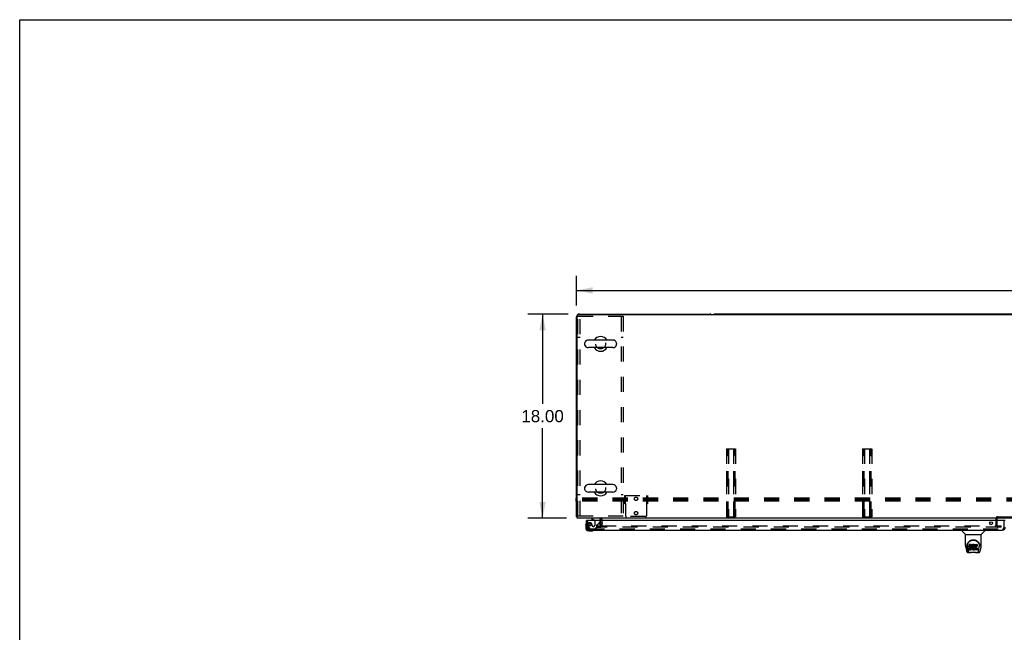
# Model space of a CAD drawing. Header units: inches. Extents: x 0 to 243, y 0 to 157.
# Tile 48 of 68: x 0 to 87, y 103 to 157. Entities that reach past the tile are written whole.
import ezdxf

# ---------------------------------------------------------------- set-up
doc = ezdxf.new("R2010")
doc.units = ezdxf.units.IN
doc.header["$LTSCALE"] = 13.357143
doc.header["$MEASUREMENT"] = 0
doc.linetypes.add('HIDDEN', pattern=[0.2, 0.1, -0.1])
doc.layers.get('0').update_dxf_attribs({"linetype": 'CONTINUOUS'})
for name, color, linetype in [('DEFAULT_2', 8, 'HIDDEN'), ('DIMENSIONS', 7, 'CONTINUOUS'), ('DOOR_3_ASSEMBLY', 7, 'CONTINUOUS')]:
    doc.layers.add(name, color=color, linetype=linetype)
doc.styles.get("Standard").update_dxf_attribs({"font": 'arial.ttf'})
doc.dimstyles.new('DIMSTYLE_1', dxfattribs={"dimtxt": 1.071429, "dimasz": 1.428571, "dimexe": 0.09, "dimexo": 0.07, "dimgap": 0.0375, "dimtad": 0, "dimtih": 1, "dimtoh": 1, "dimzin": 4, "dimdsep": 46, "dimtxsty": 'Standard', "dimblk": '_FILLED', "dimblk1": '_FILLED', "dimblk2": '_FILLED', "dimcen": 0.09, "dimazin": 1, "dimtfac": 1, "dimtdec": 3, "dimtofl": 0, "dimtmove": 0, "dimatfit": 3, "dimldrblk": '_FILLED', "dimfxl": 0, "dimtolj": 1, "dimtzin": 4, "dimarcsym": 0})

# ---------------------------------------------------------------- blocks, each defined once
blk = doc.blocks.new('_FILLED')
at = {"color": 0, "linetype": 'ByBlock'}
blk.add_solid([(0, 0), (-1, 0.2), (-1, -0.2)], dxfattribs=at)
blk = doc.blocks.new('*D1')
at = {"layer": 'DIMENSIONS', "color": 2, "linetype": 'Continuous'}
for p, q in [((49.109, 131.917), (49.109, 134.537)), ((167.109, 131.917), (167.109, 134.537)), ((49.109, 133.251), (105.286, 133.251)), ((167.109, 133.251), (110.933, 133.251))]:
    blk.add_line(p, q, dxfattribs=at)
at = {"layer": 'DIMENSIONS', "color": 2, "linetype": 'Continuous', "xscale": 1.4285714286, "yscale": 1.4285714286, "zscale": 1.4285714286, "rotation": 180}
blk.add_blockref('_FILLED', (49.109, 133.251), dxfattribs=at)
at = {"layer": 'DIMENSIONS', "color": 2, "linetype": 'Continuous', "xscale": 1.4285714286, "yscale": 1.4285714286, "zscale": 1.4285714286}
blk.add_blockref('_FILLED', (167.109, 133.251), dxfattribs=at)
at = {"layer": 'DIMENSIONS', "color": 2, "linetype": 'Continuous', "insert": (108.109, 133.787), "char_height": 1.0714, "width": 4.57647, "attachment_point": 2, "line_spacing_factor": 0.9}
blk.add_mtext('118.00', dxfattribs=at)
blk = doc.blocks.new('*D2')
at = {"layer": 'DIMENSIONS', "color": 2, "linetype": 'Continuous'}
for p, q in [((48.359, 131.167), (44.829, 131.167)), ((46.115, 131.167), (46.115, 123.238)), ((46.115, 113.167), (46.115, 121.095)), ((48.234, 113.167), (44.829, 113.167))]:
    blk.add_line(p, q, dxfattribs=at)
at = {"layer": 'DIMENSIONS', "color": 2, "linetype": 'Continuous', "xscale": 1.4285714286, "yscale": 1.4285714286, "zscale": 1.4285714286}
for p, rotation in [((46.115, 131.167), 90), ((46.115, 113.167), 270)]:
    blk.add_blockref('_FILLED', p, dxfattribs=dict(at, rotation=rotation))
at = {"layer": 'DIMENSIONS', "color": 2, "linetype": 'Continuous', "insert": (46.115, 122.702), "char_height": 1.0714, "width": 3.74403, "attachment_point": 2, "line_spacing_factor": 0.9}
blk.add_mtext('18.00', dxfattribs=at)

msp = doc.modelspace()

# ---------------------------------------------------------------- linework, layer by layer
at = {"color": 7, "linetype": 'Continuous'}
for p, q in [((0, 0), (0, 157.1429)), ((0, 157.1429), (242.8571, 157.1429)), ((49.3595, 131.1667), (60.8595, 131.1667)), ((107.8595, 131.1667), (61.3595, 131.1667)), ((49.1095, 113.2917), (49.1095, 130.9167)), ((49.172, 113.1667), (49.172, 131.0417)), ((166.922, 131.1042), (49.2345, 131.1042)), ((49.8245, 128.5799), (49.8245, 128.5036)), ((52.3145, 128.8759), (50.1545, 128.8759)), ((52.6445, 128.5799), (52.6445, 128.5036)), ((52.3145, 128.2076), (50.1545, 128.2076)), ((49.8245, 115.8299), (49.8245, 115.7536)), ((52.3145, 116.1259), (50.1545, 116.1259)), ((52.6445, 115.8299), (52.6445, 115.7536)), ((49.079, 114.6662), (49.079, 114.9278)), ((49.1095, 114.9278), (49.079, 114.9278)), ((49.1095, 114.9152), (49.079, 114.9152)), ((49.1095, 114.7844), (49.079, 114.7844)), ((49.1095, 114.6662), (49.079, 114.6662)), ((52.3145, 115.4576), (50.1545, 115.4576)), ((49.1095, 113.2917), (49.172, 113.2917)), ((167.047, 113.1667), (49.172, 113.1667)), ((51.2345, 112.9627), (51.2345, 113.0417)), ((51.2345, 112.5797), (51.2345, 112.8457))]:
    msp.add_line(p, q, dxfattribs=at)
for points in [[(49.1419, 113.2692), (49.1338, 113.2722), (49.1301, 113.2736), (49.1266, 113.275), (49.1235, 113.2764), (49.1206, 113.2779), (49.1179, 113.2794), (49.1155, 113.2811), (49.1136, 113.2827), (49.1121, 113.2844), (49.111, 113.2861), (49.1101, 113.2878), (49.1096, 113.2897), (49.1095, 113.2917)], [(49.1701, 113.2535), (49.1678, 113.2559), (49.1651, 113.2581), (49.1619, 113.2603), (49.1583, 113.2623), (49.1544, 113.2642), (49.1502, 113.266), (49.146, 113.2677), (49.1419, 113.2692)]]:
    msp.add_lwpolyline(points, dxfattribs=at)
for centre, radius, start, end in [((49.3595, 130.9167), 0.25, 90, 180), ((60.8595, 130.9167), 0.25, 48.595963, 90), ((61.3595, 130.9167), 0.25, 90, 131.404037), ((49.2345, 131.0417), 0.0625, 90, 180), ((49.9814, 128.5799), 0.157, 167.571623, 180), ((50.1545, 128.5417), 0.3342, 90, 167.571623), ((51.2345, 128.5417), 0.655, 30.676047, 149.323953), ((52.3145, 128.5417), 0.3342, 12.428377, 90), ((52.4875, 128.5799), 0.157, 0, 12.428377), ((49.9814, 128.5036), 0.157, 180, 192.428377), ((50.1545, 128.5417), 0.3342, 192.428377, 270), ((51.2345, 128.5417), 0.655, 210.674042, 329.325958), ((52.3145, 128.5417), 0.3342, 270, 347.571623), ((52.4875, 128.5036), 0.157, 347.571623, 360), ((51.2345, 115.7917), 0.655, 30.676047, 149.323953), ((49.9814, 115.8299), 0.157, 167.571623, 180), ((49.9814, 115.7536), 0.157, 180, 192.428377), ((50.1545, 115.7917), 0.3342, 90, 167.571623), ((50.1545, 115.7917), 0.3342, 192.428377, 270), ((52.3145, 115.7917), 0.3342, 12.428377, 90), ((52.3145, 115.7917), 0.3342, 270, 347.571623), ((52.4875, 115.8299), 0.157, 0, 12.428377), ((52.4875, 115.7536), 0.157, 347.571623, 360), ((51.2345, 115.7917), 0.655, 210.674042, 329.325958), ((49.3595, 113.4167), 0.25, 220.76087, 221.393159), ((51.1095, 113.0417), 0.125, 0, 90)]:
    msp.add_arc(centre, radius, start, end, dxfattribs=at)
at = {"layer": 'DEFAULT_2', "color": 8, "linetype": 'HIDDEN'}
for p, q in [((49.2345, 113.3542), (49.2345, 130.9792)), ((49.2345, 130.9792), (53.2345, 130.9792)), ((49.4215, 113.3542), (49.4215, 130.9792)), ((53.0475, 130.9792), (53.0475, 113.3542)), ((53.2345, 130.9792), (53.2345, 113.3542)), ((49.4215, 129.1042), (49.2345, 129.1042)), ((53.2345, 129.1042), (53.0475, 129.1042)), ((62.3282, 119.2917), (62.3282, 113.2917)), ((62.3282, 119.2917), (63.1407, 119.2917)), ((62.3682, 113.2917), (62.3682, 119.2917)), ((62.4757, 113.2917), (62.4757, 119.2917)), ((62.5157, 119.2917), (62.5157, 113.2917)), ((62.9532, 119.2917), (62.9532, 113.2917)), ((62.9932, 113.2917), (62.9932, 119.2917)), ((63.1007, 113.2917), (63.1007, 119.2917)), ((63.1407, 119.2917), (63.1407, 113.2917)), ((74.3282, 119.2917), (74.3282, 113.2917)), ((74.3282, 119.2917), (75.1407, 119.2917)), ((74.3682, 113.2917), (74.3682, 119.2917)), ((74.4757, 113.2917), (74.4757, 119.2917)), ((74.5157, 119.2917), (74.5157, 113.2917)), ((74.9532, 119.2917), (74.9532, 113.2917)), ((74.9932, 113.2917), (74.9932, 119.2917)), ((75.1007, 113.2917), (75.1007, 119.2917)), ((75.1407, 119.2917), (75.1407, 113.2917)), ((131.0975, 114.8095), (49.079, 114.8095)), ((131.0975, 114.6787), (49.079, 114.6787)), ((131.0975, 114.9278), (49.1095, 114.9278)), ((131.0975, 114.9152), (49.1095, 114.9152)), ((131.0975, 114.7844), (49.1095, 114.7844)), ((131.0975, 114.6662), (49.1095, 114.6662)), ((49.4215, 115.2292), (49.2345, 115.2292)), ((53.2345, 115.2292), (53.0475, 115.2292)), ((53.3595, 114.4217), (53.3595, 115.1717)), ((53.3595, 115.1717), (55.3595, 115.1717)), ((53.3595, 114.9447), (53.4375, 114.9447)), ((53.3595, 114.6487), (53.4375, 114.6487)), ((53.4375, 114.4217), (53.4375, 115.1717)), ((55.2815, 115.1717), (55.2815, 114.4217)), ((55.3595, 114.9447), (55.2815, 114.9447)), ((55.3595, 114.6487), (55.2815, 114.6487)), ((55.3595, 115.1717), (55.3595, 114.4217)), ((53.3595, 114.4217), (53.4105, 114.4217)), ((53.4105, 114.4217), (53.4633, 114.4217)), ((53.4231, 114.4073), (53.4268, 114.4019)), ((53.4345, 114.3915), (53.4345, 113.3817)), ((55.2556, 114.4217), (55.3084, 114.4217)), ((55.2845, 114.3915), (55.2845, 113.3817)), ((55.3595, 114.4217), (55.3084, 114.4217)), ((49.2345, 113.3542), (53.2345, 113.3542)), ((51.2345, 112.8457), (51.2345, 112.9627)), ((51.3595, 112.5417), (51.3595, 113.0417)), ((55.2045, 113.3017), (53.5145, 113.3017)), ((62.3282, 113.2917), (63.1407, 113.2917)), ((74.3282, 113.2917), (75.1407, 113.2917)), ((86.1095, 112.5292), (86.1095, 113.1377)), ((86.2135, 112.5292), (86.2135, 113.1377)), ((86.2635, 113.2917), (89.4555, 113.2917)), ((86.2635, 113.1877), (89.4555, 113.1877)), ((50.922, 112.3542), (50.922, 112.4792)), ((50.922, 112.4792), (51.2383, 112.4792)), ((50.922, 112.3542), (51.2383, 112.3542)), ((51.2345, 112.5417), (51.2345, 112.5797)), ((51.2657, 112.4792), (86.547, 112.4792)), ((86.547, 112.3542), (51.2657, 112.3542)), ((86.547, 112.3542), (86.547, 112.4792))]:
    msp.add_line(p, q, dxfattribs=at)
for points in [[(53.4105, 114.4217), (53.4127, 114.4197), (53.4147, 114.4178), (53.4164, 114.4159), (53.418, 114.4141), (53.4194, 114.4124), (53.4207, 114.4107), (53.4219, 114.409), (53.4231, 114.4073)], [(53.4268, 114.4019), (53.4283, 114.3998), (53.4298, 114.3976), (53.4314, 114.3955), (53.4329, 114.3935), (53.4345, 114.3915)], [(53.4633, 114.4217), (53.4628, 114.4194), (53.462, 114.4171), (53.4611, 114.4151), (53.4599, 114.4131), (53.4584, 114.4111), (53.4567, 114.4092), (53.4549, 114.4075), (53.453, 114.4059), (53.4508, 114.4043), (53.4486, 114.4026), (53.4461, 114.4009), (53.4436, 114.3992), (53.4411, 114.3973), (53.4387, 114.3954), (53.4365, 114.3935), (53.4345, 114.3915)], [(55.2556, 114.4217), (55.2561, 114.4194), (55.2569, 114.4171), (55.2579, 114.415), (55.2591, 114.413), (55.2606, 114.411), (55.2623, 114.4092), (55.2641, 114.4075), (55.266, 114.4059), (55.2681, 114.4043), (55.2704, 114.4026)], [(55.2704, 114.4026), (55.2753, 114.3992), (55.2778, 114.3973), (55.2802, 114.3954), (55.2824, 114.3935), (55.2845, 114.3915)], [(55.2931, 114.4033), (55.2915, 114.401), (55.2898, 114.3986), (55.288, 114.3961), (55.2862, 114.3938), (55.2845, 114.3915)], [(55.3084, 114.4217), (55.3059, 114.4194), (55.3037, 114.4172), (55.3018, 114.4151), (55.3001, 114.4131), (55.2986, 114.4112), (55.2972, 114.4092), (55.2959, 114.4074), (55.2931, 114.4033)]]:
    msp.add_lwpolyline(points, dxfattribs=at)
for centre, radius in [((51.2345, 128.5417), 0.4375), ((51.2345, 115.7917), 0.4375), ((54.3595, 114.8717), 0.148), ((54.3595, 113.6117), 0.148)]:
    msp.add_circle(centre, radius, dxfattribs=at)
for centre, radius, start, end in [((51.1095, 113.0417), 0.25, 0, 49.23913), ((53.5145, 113.3817), 0.08, 180, 270), ((55.2045, 113.3817), 0.08, 270, 360), ((86.2635, 113.1377), 0.154, 90, 180), ((86.2635, 113.1377), 0.05, 90, 180), ((51.172, 112.5417), 0.1875, 270, 360), ((51.172, 112.5417), 0.0625, 270, 360), ((86.2635, 112.5292), 0.154, 180, 270), ((86.2635, 112.5292), 0.05, 180, 270)]:
    msp.add_arc(centre, radius, start, end, dxfattribs=at)
at = {"layer": 'DOOR_3_ASSEMBLY', "color": 3, "linetype": 'Continuous'}
for p, q in [((49.9845, 112.3552), (49.9845, 112.9627)), ((86.902, 112.9627), (50.0045, 112.9627)), ((50.231, 112.1087), (86.6755, 112.1087))]:
    msp.add_line(p, q, dxfattribs=at)
at = {"layer": 'DOOR_3_ASSEMBLY', "color": 7, "linetype": 'Continuous'}
for p, q in [((50.0045, 112.9627), (49.9845, 112.9627)), ((50.4265, 113.1667), (50.4265, 113.1277)), ((50.4265, 113.1277), (50.6646, 112.9897)), ((51.2135, 112.9627), (51.2135, 113.0097)), ((49.9245, 112.5681), (49.9274, 112.606)), ((49.9245, 112.5681), (49.9245, 112.3117)), ((49.9711, 112.7036), (49.9695, 112.697)), ((49.9845, 112.3552), (49.9845, 112.3117)), ((50.1875, 112.0487), (50.4438, 112.0487)), ((50.4817, 112.0516), (50.4438, 112.0487)), ((50.5727, 112.0937), (50.5794, 112.0954)), ((51.1036, 112.7358), (51.1842, 112.8164)), ((83.1055, 112.1087), (83.1055, 112.0463)), ((85.1134, 112.1087), (85.1134, 112.0463)), ((83.4147, 111.7208), (83.1171, 112.0185)), ((83.4205, 110.743), (83.4205, 111.715)), ((83.4205, 111.715), (84.7984, 111.715)), ((84.7984, 110.7438), (84.7984, 111.715)), ((84.8042, 111.7208), (85.1019, 112.0185)), ((83.4356, 110.6001), (83.5007, 110.2948)), ((83.5457, 110.7742), (83.5446, 110.7111)), ((83.6078, 110.3227), (83.555, 110.5929)), ((83.5825, 110.7013), (83.5825, 110.678)), ((83.5917, 110.5802), (83.649, 110.2873)), ((83.7251, 110.7466), (83.7234, 110.723)), ((83.7234, 110.6562), (83.7234, 110.723)), ((83.7251, 110.6798), (83.7234, 110.6562)), ((83.7234, 110.6562), (83.7241, 110.6323)), ((83.7241, 110.6323), (83.7281, 110.6088)), ((83.7303, 110.77), (83.7251, 110.7466)), ((83.7251, 110.6798), (83.7251, 110.7466)), ((83.7303, 110.7032), (83.7251, 110.6798)), ((83.7259, 110.3703), (83.7259, 110.512)), ((83.7281, 110.6088), (83.7364, 110.5865)), ((83.7396, 110.7925), (83.7303, 110.77)), ((83.7303, 110.7032), (83.7303, 110.77)), ((83.7396, 110.7257), (83.7303, 110.7032)), ((83.7896, 110.4502), (83.7303, 110.4497)), ((83.7896, 110.517), (83.7305, 110.5165)), ((83.7305, 110.4497), (83.7305, 110.5165)), ((83.7307, 110.3655), (83.8747, 110.3655)), ((83.7364, 110.5865), (83.7492, 110.5663)), ((83.7532, 110.8122), (83.7396, 110.7925)), ((83.7396, 110.7257), (83.7396, 110.7925)), ((83.7532, 110.7454), (83.7396, 110.7257)), ((83.7492, 110.5663), (83.7656, 110.549)), ((83.7618, 110.8202), (83.7532, 110.8122)), ((83.7532, 110.7454), (83.7532, 110.8122)), ((83.7618, 110.7533), (83.7532, 110.7454)), ((83.7714, 110.8267), (83.7618, 110.8202)), ((83.7618, 110.7533), (83.7618, 110.8202)), ((83.7714, 110.7599), (83.7618, 110.7533)), ((83.7656, 110.549), (83.7854, 110.5359)), ((83.793, 110.8364), (83.7714, 110.8267)), ((83.7714, 110.7599), (83.7714, 110.8267)), ((83.793, 110.7696), (83.7714, 110.7599)), ((83.7854, 110.5359), (83.7966, 110.5317)), ((83.8505, 110.5173), (83.7896, 110.517)), ((83.7896, 110.4502), (83.7896, 110.517)), ((83.8505, 110.4505), (83.7896, 110.4502)), ((83.8164, 110.8438), (83.793, 110.8364)), ((83.793, 110.7696), (83.793, 110.8364)), ((83.8164, 110.777), (83.793, 110.7696)), ((83.7944, 110.6445), (83.7951, 110.6595)), ((83.7951, 110.6369), (83.7944, 110.6445)), ((83.7951, 110.6595), (83.7971, 110.6745)), ((83.7951, 110.6369), (83.7951, 110.6595)), ((83.7974, 110.6298), (83.7951, 110.6369)), ((83.7966, 110.5317), (83.8083, 110.5297)), ((83.7971, 110.6745), (83.8003, 110.6812)), ((83.7974, 110.6298), (83.7974, 110.6745)), ((83.8019, 110.6238), (83.7974, 110.6298)), ((83.8003, 110.6812), (83.806, 110.6861)), ((83.8019, 110.6238), (83.8019, 110.6826)), ((83.8081, 110.6193), (83.8019, 110.6238)), ((83.806, 110.6861), (83.8204, 110.6905)), ((83.8081, 110.6861), (83.8075, 110.6865)), ((83.8081, 110.6193), (83.8081, 110.6861)), ((83.8225, 110.6821), (83.8081, 110.6861)), ((83.8225, 110.6153), (83.8081, 110.6193)), ((83.8083, 110.5297), (83.8558, 110.5292)), ((83.8164, 110.777), (83.8164, 110.8438)), ((83.956, 110.8438), (83.8164, 110.8438)), ((83.956, 110.777), (83.8164, 110.777)), ((83.8204, 110.6905), (83.8352, 110.6917)), ((83.8465, 110.6829), (83.8225, 110.6821)), ((83.8225, 110.6153), (83.8225, 110.6821)), ((83.8465, 110.6161), (83.8225, 110.6153)), ((83.8352, 110.6917), (83.9481, 110.6917)), ((83.8465, 110.6161), (83.8465, 110.6829)), ((83.8705, 110.6817), (83.8465, 110.6829)), ((83.8705, 110.6148), (83.8465, 110.6161)), ((83.8657, 110.5185), (83.8505, 110.5173)), ((83.8505, 110.4505), (83.8505, 110.5173)), ((83.8657, 110.4517), (83.8505, 110.4505)), ((83.8558, 110.5292), (83.8633, 110.5285)), ((83.8633, 110.5285), (83.8703, 110.5261)), ((83.8721, 110.5219), (83.8657, 110.5185)), ((83.8657, 110.4517), (83.8657, 110.5185)), ((83.8721, 110.4551), (83.8657, 110.4517)), ((83.8703, 110.5261), (83.8763, 110.5215)), ((83.8705, 110.6148), (83.8705, 110.6817)), ((83.894, 110.6766), (83.8705, 110.6817)), ((83.894, 110.6098), (83.8705, 110.6148)), ((83.8737, 110.5235), (83.8721, 110.5219)), ((83.8721, 110.4551), (83.8721, 110.5219)), ((83.8776, 110.4604), (83.8721, 110.4551)), ((83.8747, 110.3655), (83.8867, 110.3671)), ((83.8763, 110.5215), (83.8813, 110.5156)), ((83.8776, 110.4604), (83.8776, 110.52)), ((83.8869, 110.4724), (83.8776, 110.4604)), ((83.8813, 110.5156), (83.8878, 110.502)), ((83.8867, 110.3671), (83.8978, 110.3711)), ((83.8869, 110.4724), (83.8869, 110.5039)), ((83.8894, 110.4793), (83.8869, 110.4724)), ((83.8878, 110.502), (83.8902, 110.4869)), ((83.8894, 110.4793), (83.8894, 110.4916)), ((83.8902, 110.4869), (83.8894, 110.4793)), ((83.894, 110.6098), (83.894, 110.6766)), ((83.9049, 110.6717), (83.894, 110.6766)), ((83.9049, 110.6049), (83.894, 110.6098)), ((83.8978, 110.3711), (83.9177, 110.3849)), ((83.9049, 110.6049), (83.9049, 110.6717)), ((83.9147, 110.6649), (83.9049, 110.6717)), ((83.9147, 110.598), (83.9049, 110.6049)), ((83.9147, 110.598), (83.9147, 110.6649)), ((83.932, 110.648), (83.9147, 110.6649)), ((83.932, 110.5812), (83.9147, 110.598)), ((83.9177, 110.3849), (83.9347, 110.4018)), ((83.932, 110.5812), (83.932, 110.648)), ((83.945, 110.628), (83.932, 110.648)), ((83.945, 110.5612), (83.932, 110.5812)), ((83.9347, 110.4018), (83.9414, 110.4118)), ((83.9414, 110.4118), (83.9467, 110.4225)), ((83.945, 110.5612), (83.945, 110.628)), ((83.9545, 110.6058), (83.945, 110.628)), ((83.9545, 110.539), (83.945, 110.5612)), ((83.9467, 110.4225), (83.9554, 110.4449)), ((83.9481, 110.6917), (83.9537, 110.6922)), ((83.9537, 110.6922), (83.9555, 110.6975)), ((83.9545, 110.539), (83.9545, 110.6058)), ((83.9555, 110.602), (83.9545, 110.6058)), ((83.9607, 110.5159), (83.9545, 110.539)), ((83.9554, 110.4449), (83.9616, 110.4681)), ((83.9555, 110.6975), (83.9567, 110.7104)), ((83.9601, 110.6798), (83.9555, 110.6354)), ((83.9555, 110.5686), (83.9555, 110.6354)), ((83.9601, 110.613), (83.9555, 110.5686)), ((83.9555, 110.5686), (83.9564, 110.5464)), ((83.9577, 110.8009), (83.956, 110.8438)), ((83.956, 110.777), (83.956, 110.8438)), ((83.9577, 110.7341), (83.956, 110.777)), ((83.9564, 110.5464), (83.9596, 110.5243)), ((83.9567, 110.7104), (83.9577, 110.7341)), ((83.9577, 110.7341), (83.9577, 110.8009)), ((83.9596, 110.5243), (83.9641, 110.5024)), ((83.9643, 110.7017), (83.9601, 110.6798)), ((83.9601, 110.613), (83.9601, 110.6798)), ((83.9643, 110.6349), (83.9601, 110.613)), ((83.9632, 110.492), (83.9607, 110.5159)), ((83.9616, 110.4681), (83.9632, 110.492)), ((83.9632, 110.492), (83.9632, 110.5066)), ((83.9641, 110.5024), (83.9712, 110.4813)), ((83.9703, 110.7231), (83.9643, 110.7017)), ((83.9643, 110.6349), (83.9643, 110.7017)), ((83.9703, 110.6563), (83.9643, 110.6349)), ((83.9789, 110.7437), (83.9703, 110.7231)), ((83.9703, 110.6563), (83.9703, 110.7231)), ((83.9789, 110.6769), (83.9703, 110.6563)), ((83.9712, 110.4813), (83.9925, 110.442)), ((83.9897, 110.7633), (83.9789, 110.7437)), ((83.9789, 110.6769), (83.9789, 110.7437)), ((83.9897, 110.6964), (83.9789, 110.6769)), ((84.0026, 110.7814), (83.9897, 110.7633)), ((83.9897, 110.6964), (83.9897, 110.7633)), ((84.0026, 110.7146), (83.9897, 110.6964)), ((83.9925, 110.442), (84.0051, 110.4236)), ((84.0173, 110.7981), (84.0026, 110.7814)), ((84.0026, 110.7146), (84.0026, 110.7814)), ((84.0173, 110.7313), (84.0026, 110.7146)), ((84.0051, 110.4236), (84.0198, 110.407)), ((84.0336, 110.8134), (84.0173, 110.7981)), ((84.0173, 110.7313), (84.0173, 110.7981)), ((84.0336, 110.7466), (84.0173, 110.7313)), ((84.0198, 110.407), (84.0363, 110.392)), ((84.0257, 110.5843), (84.0249, 110.5573)), ((84.0249, 110.5573), (84.0262, 110.5441)), ((84.0289, 110.611), (84.0257, 110.5843)), ((84.0262, 110.5441), (84.0262, 110.5843)), ((84.0262, 110.5441), (84.0293, 110.5313)), ((84.028, 110.6036), (84.0293, 110.5981)), ((84.0327, 110.6236), (84.0289, 110.611)), ((84.0293, 110.5313), (84.0293, 110.5981)), ((84.0293, 110.5981), (84.0395, 110.5733)), ((84.0293, 110.5313), (84.0395, 110.5065)), ((84.0385, 110.6355), (84.0327, 110.6236)), ((84.0518, 110.8264), (84.0336, 110.8134)), ((84.0336, 110.7466), (84.0336, 110.8134)), ((84.0518, 110.7596), (84.0336, 110.7466)), ((84.0363, 110.392), (84.0539, 110.3782)), ((84.0526, 110.6587), (84.0385, 110.6355)), ((84.0395, 110.5065), (84.0395, 110.5733)), ((84.0395, 110.5733), (84.0528, 110.5501)), ((84.0395, 110.5065), (84.0528, 110.4833)), ((84.0722, 110.8352), (84.0518, 110.8264)), ((84.0518, 110.7596), (84.0518, 110.8264)), ((84.0722, 110.7684), (84.0518, 110.7596)), ((84.0609, 110.669), (84.0526, 110.6587)), ((84.0528, 110.4833), (84.0528, 110.5501)), ((84.0528, 110.5501), (84.0616, 110.5401)), ((84.0528, 110.4833), (84.0616, 110.4733)), ((84.0539, 110.3782), (84.0637, 110.3731)), ((84.0716, 110.6765), (84.0609, 110.669)), ((84.0616, 110.4733), (84.0616, 110.5401)), ((84.0616, 110.5401), (84.0717, 110.5313)), ((84.0616, 110.4733), (84.0717, 110.4644)), ((84.0637, 110.3731), (84.0742, 110.3695)), ((84.0966, 110.6871), (84.0716, 110.6765)), ((84.0717, 110.4644), (84.0717, 110.5313)), ((84.0717, 110.5313), (84.0828, 110.5239)), ((84.0717, 110.4644), (84.0828, 110.457)), ((84.0941, 110.8401), (84.0722, 110.8352)), ((84.0722, 110.7684), (84.0722, 110.8352)), ((84.0941, 110.7733), (84.0722, 110.7684)), ((84.0742, 110.3695), (84.096, 110.3638)), ((84.0828, 110.457), (84.0828, 110.5239)), ((84.0828, 110.5239), (84.0952, 110.519)), ((84.0828, 110.457), (84.0952, 110.4522)), ((84.1162, 110.8423), (84.0941, 110.8401)), ((84.0941, 110.7733), (84.0941, 110.8401)), ((84.1162, 110.7755), (84.0941, 110.7733)), ((84.0952, 110.4522), (84.0952, 110.519)), ((84.0952, 110.519), (84.1084, 110.5167)), ((84.0952, 110.4522), (84.1084, 110.4499)), ((84.096, 110.3638), (84.118, 110.3613)), ((84.1094, 110.6904), (84.0966, 110.6871)), ((84.1084, 110.4499), (84.1084, 110.5167)), ((84.1084, 110.5167), (84.1218, 110.5162)), ((84.1084, 110.4499), (84.1218, 110.4494)), ((84.1227, 110.6902), (84.1094, 110.6904)), ((84.1162, 110.7755), (84.1162, 110.8423)), ((84.1162, 110.8423), (84.1387, 110.8419)), ((84.1387, 110.7751), (84.1162, 110.7755)), ((84.118, 110.3613), (84.1402, 110.3645)), ((84.1218, 110.5162), (84.135, 110.5181)), ((84.1218, 110.4494), (84.1218, 110.5162)), ((84.1218, 110.4494), (84.135, 110.4513)), ((84.1359, 110.687), (84.1227, 110.6902)), ((84.135, 110.5181), (84.1477, 110.5222)), ((84.135, 110.4513), (84.135, 110.5181)), ((84.135, 110.4513), (84.1477, 110.4554)), ((84.1483, 110.6821), (84.1359, 110.687)), ((84.1387, 110.7751), (84.1387, 110.8419)), ((84.1499, 110.8402), (84.1387, 110.8419)), ((84.1499, 110.7734), (84.1387, 110.7751)), ((84.1402, 110.3645), (84.1614, 110.3712)), ((84.1477, 110.5222), (84.1599, 110.5277)), ((84.1477, 110.4554), (84.1477, 110.5222)), ((84.1477, 110.4554), (84.1599, 110.4609)), ((84.1499, 110.7734), (84.1499, 110.8402)), ((84.1604, 110.8368), (84.1499, 110.8402)), ((84.1604, 110.77), (84.1499, 110.7734)), ((84.1805, 110.7528), (84.1543, 110.6846)), ((84.1599, 110.5277), (84.1709, 110.5351)), ((84.1599, 110.4609), (84.1599, 110.5277)), ((84.1599, 110.4609), (84.1709, 110.4683)), ((84.1604, 110.77), (84.1604, 110.8368)), ((84.179, 110.8248), (84.1604, 110.8368)), ((84.179, 110.7579), (84.1604, 110.77)), ((84.1614, 110.3712), (84.1804, 110.3828)), ((84.1709, 110.5351), (84.1709, 110.4683)), ((84.1774, 110.5341), (84.1892, 110.5166)), ((84.1774, 110.4673), (84.1892, 110.4497)), ((84.179, 110.8248), (84.179, 110.7579)), ((84.1804, 110.3828), (84.1806, 110.3829)), ((84.1911, 110.3829), (84.1806, 110.3829)), ((84.1807, 110.8212), (84.1807, 110.7544)), ((84.1892, 110.4497), (84.1892, 110.8417)), ((84.1892, 110.8417), (84.426, 110.8417)), ((84.1892, 110.7749), (84.426, 110.7749)), ((84.1911, 110.37), (84.1911, 110.3829)), ((84.4267, 110.3655), (84.1956, 110.3655)), ((84.2593, 110.6871), (84.2593, 110.6197)), ((84.2606, 110.5286), (84.2606, 110.4511)), ((84.426, 110.6916), (84.2638, 110.6916)), ((84.2638, 110.682), (84.3951, 110.682)), ((84.2638, 110.6152), (84.3951, 110.6152)), ((84.3951, 110.5331), (84.2651, 110.5331)), ((84.2651, 110.5134), (84.4267, 110.5134)), ((84.2651, 110.4466), (84.4267, 110.4466)), ((84.3996, 110.6775), (84.3996, 110.5376)), ((84.4305, 110.8372), (84.4305, 110.6961)), ((84.4312, 110.5089), (84.4312, 110.37)), ((84.5699, 110.2873), (84.6266, 110.5771)), ((84.6267, 110.5772), (84.6274, 110.581)), ((84.6732, 110.7741), (84.6743, 110.7111)), ((84.6803, 110.688), (84.6803, 110.6885)), ((84.7183, 110.2948), (84.7833, 110.6001)), ((83.6246, 110.1402), (83.8516, 110.1402)), ((83.6666, 110.219), (83.6593, 110.219)), ((83.6651, 110.2232), (83.6685, 110.2134)), ((83.6688, 110.2127), (83.6685, 110.2134)), ((83.7112, 110.1402), (83.7099, 110.1402)), ((83.826, 110.1402), (83.8465, 110.1408)), ((83.826, 110.1402), (83.8482, 110.1408)), ((83.8713, 110.1205), (83.8509, 110.1409)), ((84.3477, 110.1205), (83.8713, 110.1205)), ((84.3164, 110.1449), (84.3439, 110.1425)), ((84.3477, 110.1205), (84.3681, 110.1409)), ((84.3673, 110.1402), (84.5942, 110.1402)), ((84.509, 110.1402), (84.5077, 110.1402)), ((84.5502, 110.2127), (84.5504, 110.2134)), ((84.5596, 110.219), (84.5524, 110.219))]:
    msp.add_line(p, q, dxfattribs=at)
at = {"layer": 'DOOR_3_ASSEMBLY', "color": 8, "linetype": 'HIDDEN'}
for p, q in [((50.0885, 112.9627), (50.0885, 112.3552)), ((50.7145, 112.9032), (50.7145, 112.5237)), ((51.2135, 112.8871), (51.2135, 112.9627)), ((86.818, 112.3552), (86.818, 112.9627)), ((50.1631, 112.4115), (50.2645, 112.2673)), ((50.231, 112.2127), (86.6755, 112.2127)), ((50.3291, 112.2337), (50.7805, 112.2337)), ((50.6165, 112.4257), (50.5835, 112.4257)), ((50.7805, 112.2337), (50.9065, 112.3597)), ((50.9065, 112.3597), (50.9065, 112.5387)), ((50.965, 112.5972), (51.1036, 112.7358))]:
    msp.add_line(p, q, dxfattribs=at)
at = {"layer": 'DOOR_3_ASSEMBLY', "color": 7, "linetype": 'Continuous'}
for points in [[(83.5388, 110.7011), (83.5413, 110.7436), (83.5488, 110.7956), (83.5605, 110.8445), (83.5758, 110.8906), (83.5943, 110.934), (83.6158, 110.9748), (83.6402, 111.0131), (83.6672, 111.049), (83.6968, 111.0825), (83.7288, 111.1135), (83.7631, 111.1419), (83.7997, 111.1676), (83.8387, 111.1906), (83.8797, 111.2106), (83.9227, 111.2275), (83.9674, 111.2409), (84.0133, 111.2507), (84.0602, 111.2568), (84.1076, 111.2589), (84.155, 111.2571), (84.2018, 111.2514), (84.2477, 111.2419), (84.2924, 111.2288), (84.3355, 111.2123), (84.3766, 111.1926), (84.4157, 111.1699), (84.4525, 111.1444), (84.4871, 111.1162), (84.5193, 111.0855), (84.5491, 111.0522), (84.5764, 111.0165), (84.601, 110.9784), (84.6228, 110.9379), (84.6416, 110.8949), (84.6572, 110.8491), (84.6692, 110.8005), (84.6771, 110.7488), (84.6802, 110.7011)], [(83.5825, 110.7013), (83.5829, 110.7213), (83.5844, 110.7456), (83.587, 110.7697), (83.5907, 110.7935), (83.5954, 110.817), (83.6012, 110.8401), (83.6079, 110.8628), (83.6156, 110.885), (83.6242, 110.9066), (83.6336, 110.9276), (83.6438, 110.9479), (83.6548, 110.9675), (83.6663, 110.9863), (83.6785, 111.0044), (83.6912, 111.0217), (83.7044, 111.0383), (83.718, 111.054), (83.7321, 111.069), (83.7464, 111.0832), (83.7611, 111.0966), (83.7761, 111.1094), (83.7914, 111.1213), (83.8068, 111.1326), (83.8224, 111.1431), (83.8381, 111.153), (83.854, 111.1621), (83.8698, 111.1706)], [(83.8698, 111.1706), (83.8857, 111.1783), (83.9016, 111.1855), (83.9175, 111.192), (83.9335, 111.1979), (83.9494, 111.2033), (83.9653, 111.2081), (83.9813, 111.2124), (83.9972, 111.2161), (84.0132, 111.2193), (84.0291, 111.2221), (84.0451, 111.2243), (84.061, 111.226), (84.0769, 111.2272), (84.0928, 111.228), (84.1087, 111.2282), (84.1247, 111.228), (84.1406, 111.2273), (84.1565, 111.2261), (84.1725, 111.2244), (84.1885, 111.2223), (84.2044, 111.2196), (84.2204, 111.2164), (84.2363, 111.2127), (84.2523, 111.2085), (84.2683, 111.2037), (84.2843, 111.1984), (84.3003, 111.1924), (84.3164, 111.1859), (84.3324, 111.1787)], [(84.3324, 111.1787), (84.3483, 111.171), (84.3642, 111.1625), (84.38, 111.1535), (84.3957, 111.1437), (84.4113, 111.1332), (84.4267, 111.122), (84.4419, 111.1101), (84.4569, 111.0974), (84.4717, 111.084), (84.4862, 111.0697), (84.5003, 111.0546), (84.5141, 111.0388), (84.5274, 111.0222), (84.5402, 111.0048), (84.5524, 110.9866), (84.564, 110.9678), (84.575, 110.9481), (84.5852, 110.9279), (84.5946, 110.9069), (84.6032, 110.8854), (84.6109, 110.8633), (84.6176, 110.8406), (84.6234, 110.8174), (84.6282, 110.7939), (84.6319, 110.77), (84.6345, 110.7458), (84.636, 110.7215), (84.6364, 110.7013)], [(83.4205, 110.743), (83.421, 110.7164), (83.424, 110.6741), (83.4296, 110.632), (83.4356, 110.6001)], [(83.5007, 110.2948), (83.5041, 110.2799), (83.5096, 110.2589), (83.5154, 110.2404), (83.5216, 110.2239), (83.5283, 110.2091), (83.5357, 110.1957), (83.544, 110.1835), (83.5534, 110.1723), (83.5643, 110.1623), (83.5767, 110.1536), (83.5905, 110.1469), (83.6054, 110.1424), (83.6208, 110.1403), (83.6246, 110.1402)], [(83.5386, 110.688), (83.5386, 110.6927), (83.5388, 110.701)], [(83.5825, 110.678), (83.5828, 110.6619), (83.5844, 110.6336), (83.5876, 110.6054), (83.5917, 110.5802)], [(83.649, 110.2873), (83.6514, 110.2758), (83.6544, 110.262), (83.6577, 110.2486), (83.6613, 110.2357), (83.6651, 110.2232)], [(83.7303, 110.5165), (83.7299, 110.5165), (83.7295, 110.5164), (83.729, 110.5163), (83.7286, 110.5161), (83.7282, 110.5159), (83.7278, 110.5157), (83.7274, 110.5154), (83.7271, 110.5151), (83.7267, 110.5147), (83.7265, 110.5142), (83.7262, 110.5137), (83.726, 110.5132), (83.7259, 110.5126), (83.7259, 110.512)], [(83.7303, 110.4497), (83.7299, 110.4497), (83.7295, 110.4496), (83.729, 110.4495), (83.7286, 110.4493), (83.7282, 110.4491), (83.7278, 110.4489), (83.7274, 110.4486), (83.7271, 110.4482), (83.7267, 110.4478), (83.7265, 110.4474), (83.7262, 110.4469), (83.726, 110.4464), (83.7259, 110.4458), (83.7259, 110.4452)], [(84.5504, 110.2134), (84.5538, 110.2232), (84.5576, 110.2357), (84.5612, 110.2486), (84.5645, 110.262), (84.5676, 110.2758), (84.5699, 110.2873)], [(84.5942, 110.1402), (84.6088, 110.1415), (84.6221, 110.1446), (84.6347, 110.1496), (84.6464, 110.1562), (84.6569, 110.1642), (84.6663, 110.1731), (84.6746, 110.183), (84.6819, 110.1936), (84.6886, 110.2051), (84.6947, 110.2177), (84.7003, 110.2315), (84.7056, 110.2468), (84.7107, 110.2637), (84.7155, 110.2826), (84.7183, 110.2948)], [(84.6274, 110.581), (84.6279, 110.5841), (84.6285, 110.5872), (84.629, 110.5901), (84.6295, 110.5931), (84.63, 110.5963), (84.6305, 110.5996), (84.631, 110.603), (84.6315, 110.6065), (84.632, 110.6101), (84.6325, 110.6137), (84.6329, 110.6175), (84.6333, 110.6214), (84.6338, 110.6253), (84.6342, 110.6294), (84.6345, 110.6336), (84.6349, 110.6379), (84.6352, 110.6422), (84.6355, 110.6467), (84.6357, 110.6513), (84.6359, 110.656), (84.6361, 110.6608), (84.6363, 110.6657), (84.6364, 110.6707), (84.6364, 110.6758), (84.6364, 110.7013)], [(84.6802, 110.701), (84.6803, 110.6935), (84.6803, 110.6885)], [(84.7833, 110.6001), (84.7892, 110.6313), (84.7948, 110.6735), (84.7979, 110.7159), (84.7984, 110.7438)], [(83.6688, 110.2127), (83.674, 110.2003), (83.6803, 110.1878), (83.6866, 110.1771), (83.6933, 110.1679), (83.7007, 110.1598), (83.7088, 110.1528), (83.7178, 110.1472), (83.7275, 110.1431), (83.7375, 110.1408), (83.7452, 110.1402)], [(83.8465, 110.1408), (83.8686, 110.1423), (83.892, 110.1445), (83.9166, 110.1472), (83.9424, 110.1501), (83.9692, 110.153), (83.9966, 110.1557), (84.0248, 110.1579), (84.0537, 110.1597), (84.0829, 110.1608), (84.1121, 110.1611), (84.1412, 110.1606), (84.1703, 110.1594), (84.1989, 110.1576), (84.2267, 110.1553), (84.2537, 110.1526), (84.2798, 110.1497), (84.305, 110.1469), (84.3289, 110.1443), (84.3515, 110.1422)], [(83.8482, 110.1408), (83.8748, 110.1425), (83.9022, 110.1449), (83.9304, 110.1478), (83.9592, 110.1507), (83.9883, 110.1534), (84.0179, 110.1558), (84.048, 110.1576), (84.0786, 110.1588), (84.109, 110.1592), (84.1394, 110.1588), (84.1699, 110.1577), (84.2001, 110.1559), (84.2299, 110.1535), (84.2591, 110.1507), (84.3164, 110.1449)], [(84.3439, 110.1425), (84.3705, 110.1408), (84.3929, 110.1402)], [(84.3515, 110.1422), (84.373, 110.1408), (84.3929, 110.1402)], [(84.4737, 110.1402), (84.4814, 110.1408), (84.4915, 110.1431), (84.5012, 110.1471), (84.5101, 110.1528), (84.5182, 110.1597), (84.5256, 110.1678), (84.5323, 110.1771), (84.5387, 110.1877), (84.5449, 110.2003), (84.5502, 110.2127)]]:
    msp.add_lwpolyline(points, dxfattribs=at)
at = {"layer": 'DOOR_3_ASSEMBLY', "color": 8, "linetype": 'HIDDEN'}
msp.add_circle((50.2885, 112.5757), 0.1005, dxfattribs=at)
at = {"layer": 'DOOR_3_ASSEMBLY', "color": 3, "linetype": 'Continuous'}
for centre in [(51.2345, 112.7127), (85.672, 112.7127)]:
    msp.add_circle(centre, 0.133, dxfattribs=at)
at = {"layer": 'DOOR_3_ASSEMBLY', "color": 7, "linetype": 'Continuous'}
for centre, radius, start, end in [((50.6145, 112.9032), 0.1, 36.546806, 59.907989), ((51.0565, 113.0097), 0.157, 0, 90), ((50.1745, 112.5681), 0.25, 149.110113, 180), ((50.1875, 112.3117), 0.263, 180, 270), ((49.9728, 112.6887), 0.015, 96.379592, 149.110113), ((49.9695, 112.6887), 0.015, 0, 83.620408), ((50.1875, 112.3117), 0.203, 180, 270), ((50.4438, 112.2987), 0.25, 270, 300.889887), ((50.5645, 112.0937), 0.015, 6.379592, 90), ((50.5645, 112.0971), 0.015, 300.889887, 353.620408), ((51.1135, 112.8871), 0.1, 315, 332.982461), ((83.1449, 112.0463), 0.0394, 180, 225), ((85.074, 112.0463), 0.0394, 315, 360), ((83.4287, 111.7347), 0.0197, 225, 270), ((84.7903, 111.7347), 0.0197, 270, 315)]:
    msp.add_arc(centre, radius, start, end, dxfattribs=at)
at = {"layer": 'DOOR_3_ASSEMBLY', "color": 8, "linetype": 'HIDDEN'}
for centre, radius, start, end in [((50.6145, 112.9032), 0.1, 0, 36.546806), ((50.231, 112.3552), 0.1425, 180, 270), ((50.2885, 112.5757), 0.187, 17.848243, 196.843891), ((50.4786, 112.6333), 0.3857, 196.843891, 215.1), ((50.3291, 112.3127), 0.079, 215.1, 270), ((50.0926, 112.5123), 0.3929, 1.65986, 17.929772), ((50.5835, 112.5237), 0.098, 180, 270), ((50.6165, 112.5237), 0.098, 270, 360), ((50.9455, 112.5387), 0.039, 111.609625, 180), ((50.8943, 112.668), 0.1, 291.609625, 315), ((51.1135, 112.8871), 0.1, 332.982461, 360), ((86.6755, 112.3552), 0.1425, 270, 360)]:
    msp.add_arc(centre, radius, start, end, dxfattribs=at)
at = {"layer": 'DOOR_3_ASSEMBLY', "color": 3, "linetype": 'Continuous'}
for centre, start, end in [((50.231, 112.3552), 180, 270), ((86.6755, 112.3552), 270, 360)]:
    msp.add_arc(centre, 0.2465, start, end, dxfattribs=at)
at = {"layer": 'DOOR_3_ASSEMBLY', "color": 7, "linetype": 'Continuous'}
for centre, major_axis, ratio, start_param, end_param in [((84.1095, 110.7012), (0, 0.565), 0.9998476, 1.1295423, 1.7636498), ((83.6656, 110.5733), (0.0066, 0.3543), 0.2130266, -3.9230082, -3.13761), ((83.7307, 110.3703), (0.00483, 0), 1, 3.1415927, 4.712389), ((84.1501, 110.6862), (0, 0.00448), 1, -3.5577176, -1.9372869), ((84.1737, 110.5316), (0.00448, 0), 1, 1.5707963, 2.2225791), ((84.1737, 110.4647), (0.00448, 0), 1, 1.5707963, 2.2225791), ((84.1737, 110.5316), (0, 0.00448), 1, -0.9758257, 0), ((84.1737, 110.4647), (0, 0.00448), 1, -0.9758257, 0), ((84.1763, 110.8212), (0.00448, 0), 1, 0.0038909, 0.9053526), ((84.1763, 110.7544), (0.00448, 0), 1, 5.9166947, 7.1885379), ((84.1956, 110.37), (0.00448, 0), 1, 3.1415927, 4.712389), ((84.2638, 110.6871), (0.00448, 0), 1, 1.5707963, 3.1415927), ((84.2638, 110.6865), (0.00448, 0), 1, 3.1415927, 4.712389), ((84.2638, 110.6197), (0.00448, 0), 1, 3.1415927, 4.712389), ((84.2651, 110.5286), (0.00448, 0), 1, 1.5707963, 3.1415927), ((84.2651, 110.5179), (0.00448, 0), 1, 3.1415927, 4.712389), ((84.2651, 110.4511), (0.00448, 0), 1, 3.1415927, 4.712389), ((84.3951, 110.6775), (0.00448, 0), 1, 0, 1.5707963), ((84.3951, 110.6107), (0, 0.00448), 1, -1.5707963, 0), ((84.3951, 110.5376), (0.00448, 0), 1, -1.5707963, 0), ((84.426, 110.8372), (0.00448, 0), 1, 0, 1.5707963), ((84.426, 110.7704), (0.00448, 0), 1, 0, 1.5707963), ((84.426, 110.6961), (0.00448, 0), 1, -1.5707963, 0), ((84.4267, 110.5089), (0.00448, 0), 1, 0, 1.5707963), ((84.4267, 110.4421), (0.00448, 0), 1, 0, 1.5707963), ((84.4267, 110.37), (0.00448, 0), 1, -1.5707963, 0), ((84.1095, 110.7012), (0, 0.565), 0.9998476, -1.553352, -1.1255746)]:
    msp.add_ellipse(centre, major_axis=major_axis, ratio=ratio, start_param=start_param, end_param=end_param, dxfattribs=at)

# ---------------------------------------------------------------- dimensions: what is measured, and where the dimension line sits
at = {"layer": 'DIMENSIONS', "color": 2, "linetype": 'Continuous'}
for base, p1, p2, angle, picture, middle in [((49.1095, 133.2509), (167.1095, 131.8467), (49.1095, 131.8467), 180, '*D1', (108.1541, 133.2449)), ((46.1147, 131.1667), (48.3045, 113.1667), (48.4295, 131.1667), 90, '*D2', (46.1602, 122.1607))]:
    dim = msp.add_linear_dim(base=base, p1=p1, p2=p2, angle=angle, dimstyle='DIMSTYLE_1', dxfattribs=at)
    dim.commit()
    dim.dimension.update_dxf_attribs({"geometry": picture, "text_midpoint": middle, "dimtype": 160})

doc.saveas('drawing.dxf')
